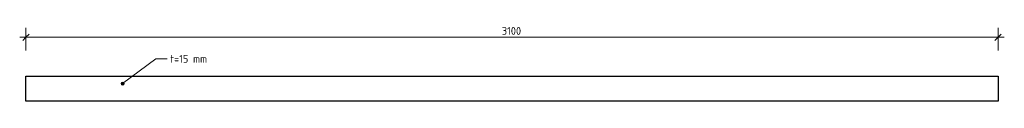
# Model space of a CAD drawing. Header units: millimetres. Extents: x -238433 to -217132, y -48109 to 138642.
# Tile 11 of 14: x -236590 to -233450, y 136946 to 137183. Entities that reach past the tile are written whole.
import ezdxf

# ---------------------------------------------------------------- set-up
doc = ezdxf.new("R2010")
doc.units = ezdxf.units.MM
for name, color, linetype, lineweight in [('N-CO-BC-BETONVORM-G', 50, 'Continuous', 25), ('N-CO-SC-STAALVORM-G', 10, 'Continuous', 25), ('X-XX-AL-M', 7, 'Continuous', 18), ('X-XX-AL-M-10', 7, 'Continuous', 18), ('X-XX-AL-T25-1', 250, 'Continuous', 13), ('X-XX-AL-T25-2', 7, 'Continuous', 13)]:
    doc.layers.add(name, color=color, linetype=linetype, lineweight=lineweight)
doc.styles.add('NLCS-ISO', font='NLCS-ISO.ttf', dxfattribs={"height": 25})
doc.dimstyles.new('2_5_NLCS_diagonal', dxfattribs={"dimscale": 304.8, "dimtxt": 25.068874, "dimasz": 0.065617, "dimexe": 0.098425, "dimexo": 0.0625, "dimgap": 0, "dimtad": 1, "dimdec": 0, "dimzin": 0, "dimdsep": 46, "dimtxsty": 'NLCS-ISO', "dimblk1": 'OBLIQUE', "dimblk2": 'OBLIQUE', "dimsah": 1, "dimcen": 0.09, "dimdle": 0.065617, "dimazin": 0, "dimtfac": 1, "dimtdec": 4, "dimtix": 1, "dimtmove": 0, "dimatfit": 3, "dimfxl": 0.098425, "dimfxlon": 1, "dimtvp": 1, "dimtolj": 1, "dimtzin": 0, "dimarcsym": 2})

# ---------------------------------------------------------------- blocks, each defined once
blk = doc.blocks.new('GM_type2 - GM_type2-3480043-Detail type 2 _2 x uitvoeren_')
at = {"layer": 'N-CO-SC-STAALVORM-G'}
for p, q in [((-238069.9, 136945.7), (-238069.9, 137025.7)), ((-238069.9, 137025.7), (-234969.9, 137025.7)), ((-234969.9, 137025.7), (-234969.9, 136945.7)), ((-234969.9, 136945.7), (-238069.9, 136945.7))]:
    blk.add_line(p, q, dxfattribs=at)
blk = doc.blocks.new('DIMBLOCK35-Detail type 2 _2 x uitvoeren_')
at = {"layer": 'X-XX-AL-M-10'}
for p, q in [((-236570.1, 137106.9), (-236570.1, 137179.5)), ((-236570.1, 137149.5), (-236560.1, 137159.5)), ((-233470.1, 137106.9), (-233470.1, 137179.5)), ((-233470.1, 137149.5), (-233460.1, 137159.5)), ((-236590.1, 137149.5), (-233450.1, 137149.5)), ((-236570.1, 137149.5), (-236580.1, 137139.5)), ((-236570.1, 137149.5), (-236570.1, 137106.9)), ((-233470.1, 137149.5), (-233480.1, 137139.5)), ((-233470.1, 137149.5), (-233470.1, 137106.9))]:
    blk.add_line(p, q, dxfattribs=at)
at = {"layer": 'X-XX-AL-M-10', "color": 0, "insert": (-235052.5, 137182.1), "char_height": 25, "width": 77.761, "attachment_point": 1, "line_spacing_factor": 1.135194, "style": 'NLCS-ISO'}
blk.add_mtext('3100', dxfattribs=at)
blk = doc.blocks.new('_Oblique')
at = {"color": 0, "linetype": 'ByBlock', "lineweight": -2}
blk.add_line((-0.5, -0.5), (0.5, 0.5), dxfattribs=at)

msp = doc.modelspace()

# ---------------------------------------------------------------- hatches: boundary and pattern name
at = {"layer": 'X-XX-AL-T25-1'}
h = msp.add_hatch(color=256, dxfattribs=at)
edge = h.paths.add_edge_path(flags=0)
edge.add_arc((-236261.9, 137001.7), 5, 0, 360)

# ---------------------------------------------------------------- linework, layer by layer
for p, q in [((-236261.9, 137001.7), (-236156.1, 137080.7)), ((-236156.1, 137080.7), (-236120, 137080.7))]:
    msp.add_line(p, q, dxfattribs=at)
msp.add_circle((-236261.9, 137001.7), 5, dxfattribs=at)

# ---------------------------------------------------------------- block references
at = {"layer": 'N-CO-BC-BETONVORM-G'}
msp.add_blockref('GM_type2 - GM_type2-3480043-Detail type 2 _2 x uitvoeren_', (1499.8, 0), dxfattribs=at)

# ---------------------------------------------------------------- texts
at = {"layer": 'X-XX-AL-T25-2', "insert": (-236110, 137093.2), "char_height": 25, "width": 149.916, "attachment_point": 1, "style": 'NLCS-ISO'}
msp.add_mtext('t=15 mm', dxfattribs=at)

# ---------------------------------------------------------------- dimensions: what is measured, and where the dimension line sits
at = {"layer": 'X-XX-AL-M'}
dim = msp.add_linear_dim(base=(-233470.1, 137149.5), p1=(-236570.1, 137106.9), p2=(-233470.1, 137106.9), dimstyle='2_5_NLCS_diagonal', override={"dimpost": '<>', "dimfxl": 3100}, dxfattribs=at)
dim.commit()
dim.dimension.update_dxf_attribs({"geometry": 'DIMBLOCK35-Detail type 2 _2 x uitvoeren_', "text_midpoint": (-235020.1, 137162)})

doc.saveas('drawing.dxf')
